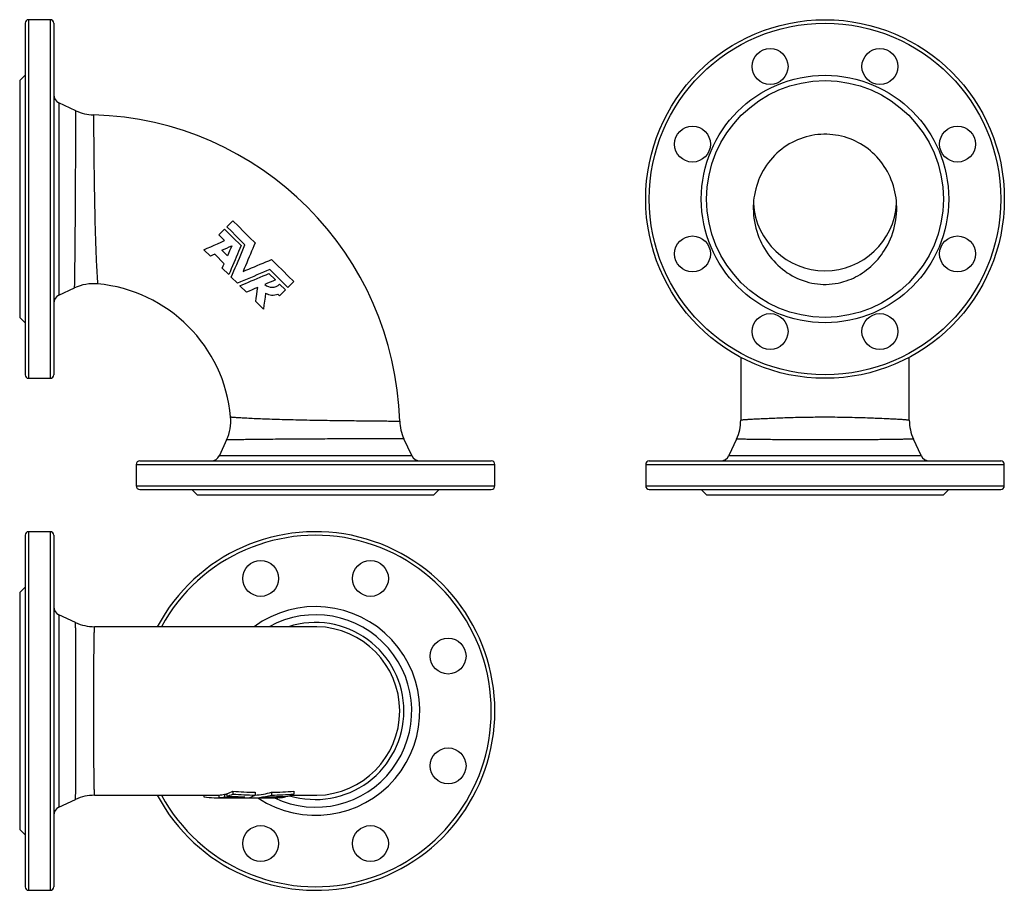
# Model space of a CAD drawing. Extents: x 74 to 623, y 69 to 555.
import ezdxf

# ---------------------------------------------------------------- set-up
doc = ezdxf.new("R2010")
doc.units = 0
doc.layers.get('0').update_dxf_attribs({"linetype": 'CONTINUOUS'})

msp = doc.modelspace()

# ---------------------------------------------------------------- linework, layer by layer
at = {"color": 7, "linetype": 'CONTINUOUS'}
for p, q in [((91.3, 554.64), (79.3, 554.64)), ((77.3, 552.64), (77.3, 356.64)), ((93.3, 552.64), (93.3, 356.64)), ((77.3, 523.64), (74.3, 520.64)), ((74.3, 520.64), (74.3, 388.64)), ((105.62, 503.9), (96.19, 508.3)), ((185.33, 434.62), (188.57, 437.85)), ((188.51, 431.44), (185.33, 434.62)), ((180.64, 422.74), (177.05, 426.33)), ((188.37, 418.57), (183.1, 423.84)), ((190.19, 422.89), (187.01, 426.07)), ((190.93, 412.45), (187.31, 416.07)), ((213.31, 413.1), (216.93, 409.48)), ((223.8, 405.2), (213.74, 415.27)), ((195.71, 407.67), (192.33, 411.05)), ((219.27, 407.14), (222.51, 403.91)), ((96.19, 400.99), (104.93, 405.06)), ((200.73, 402.65), (197.11, 406.28)), ((219.27, 400.68), (218.31, 401.65)), ((210.18, 393.2), (205.98, 397.4)), ((74.3, 388.64), (77.3, 385.64)), ((476.42, 366.38), (476.42, 331.34)), ((570.42, 331.34), (570.42, 366.38)), ((79.3, 354.64), (91.3, 354.64)), ((476.42, 331.34), (476.42, 331.34)), ((570.42, 331.34), (570.42, 331.34)), ((189.72, 320.27), (185.65, 311.53)), ((292.95, 311.53), (288.56, 320.96)), ((474.08, 320.78), (469.76, 311.53)), ((474.08, 320.78), (474.08, 320.78)), ((577.07, 311.53), (572.76, 320.78)), ((141.3, 308.64), (337.3, 308.64)), ((425.42, 308.64), (523.42, 308.64)), ((523.42, 308.64), (621.42, 308.64)), ((139.3, 306.64), (139.3, 294.64)), ((339.3, 294.64), (339.3, 306.64)), ((423.42, 306.64), (423.42, 294.64)), ((623.42, 294.64), (623.42, 306.64)), ((141.3, 292.64), (337.3, 292.64)), ((170.3, 292.64), (173.3, 289.64)), ((305.3, 289.64), (308.3, 292.64)), ((425.42, 292.64), (523.42, 292.64)), ((454.42, 292.64), (457.42, 289.64)), ((523.42, 292.64), (621.42, 292.64)), ((589.42, 289.64), (592.42, 292.64)), ((173.3, 289.64), (305.3, 289.64)), ((457.42, 289.64), (523.42, 289.64)), ((523.42, 289.64), (589.42, 289.64)), ((91.3, 269.12), (79.3, 269.12)), ((77.3, 267.12), (77.3, 169.12)), ((93.3, 267.12), (93.3, 169.12)), ((77.3, 238.12), (74.3, 235.12)), ((74.3, 235.12), (74.3, 169.12)), ((105.43, 218.46), (96.19, 222.78)), ((239.17, 216.12), (116, 216.12)), ((74.3, 169.12), (74.3, 103.12)), ((77.3, 169.12), (77.3, 71.12)), ((93.3, 169.12), (93.3, 71.12)), ((116, 122.12), (185.33, 122.12)), ((116, 122.12), (116, 122.12)), ((177.05, 122.12), (177.05, 121.32)), ((185.33, 122.24), (185.33, 120.74)), ((188.57, 122.78), (189.86, 122.73)), ((188.57, 122.78), (188.57, 121.25)), ((189.86, 123.11), (189.86, 121.58)), ((193.21, 124.34), (193.21, 122.77)), ((197.76, 121.31), (197.76, 121.01)), ((205.58, 123.79), (205.58, 122.24)), ((213.31, 121.2), (213.31, 121.01)), ((213.31, 121.01), (216.93, 121.08)), ((214.79, 123.79), (214.79, 122.24)), ((216.93, 121.33), (216.93, 121.08)), ((219.27, 121.4), (219.27, 121.14)), ((219.27, 121.14), (222.51, 121.25)), ((222.51, 121.53), (222.51, 121.25)), ((225.5, 122.12), (239.17, 122.12)), ((227.15, 124.34), (227.15, 122.77)), ((239.17, 122.12), (240.04, 122.13)), ((96.19, 115.47), (105.44, 119.78)), ((105.43, 119.78), (105.43, 119.78)), ((188.51, 120.69), (185.33, 120.74)), ((185.81, 120.62), (189.73, 120.62)), ((191.46, 120.62), (195.26, 120.62)), ((196.7, 120.62), (200.44, 120.62)), ((202.58, 120.62), (206.09, 120.62)), ((207.37, 120.62), (214.97, 120.62)), ((219.27, 120.74), (218.31, 120.72)), ((74.3, 103.12), (77.3, 100.12)), ((79.3, 69.12), (91.3, 69.12))]:
    msp.add_line(p, q, dxfattribs=at)
at = {"color": 8, "linetype": 'CONTINUOUS'}
for p, q in [((79.3, 554.64), (79.3, 354.64)), ((91.3, 554.64), (91.3, 354.64)), ((96.19, 508.3), (96.19, 400.99)), ((185.65, 311.53), (292.95, 311.53)), ((469.76, 311.53), (523.42, 311.53)), ((523.42, 311.53), (577.07, 311.53)), ((139.3, 306.64), (339.3, 306.64)), ((423.42, 306.64), (523.42, 306.64)), ((523.42, 306.64), (623.42, 306.64)), ((139.3, 294.64), (339.3, 294.64)), ((423.42, 294.64), (523.42, 294.64)), ((523.42, 294.64), (623.42, 294.64)), ((79.3, 269.12), (79.3, 169.12)), ((91.3, 269.12), (91.3, 169.12)), ((96.19, 222.78), (96.19, 169.12)), ((79.3, 169.12), (79.3, 69.12)), ((91.3, 169.12), (91.3, 69.12)), ((96.19, 169.12), (96.19, 115.47))]:
    msp.add_line(p, q, dxfattribs=at)
at = {"color": 8, "linetype": 'CONTINUOUS', "flags": 128}
for points in [[(104.93, 405.06), (104.93, 405.06), (104.93, 405.09), (104.93, 405.16), (104.93, 405.28), (104.93, 405.45), (104.94, 405.67), (104.94, 405.93), (104.95, 406.27), (104.96, 406.65), (104.96, 407.1), (104.97, 407.59), (104.98, 408.14), (104.99, 408.75), (105, 409.42), (105.02, 410.15), (105.03, 410.92), (105.04, 411.75), (105.05, 412.6), (105.07, 413.5), (105.08, 414.44), (105.09, 415.43), (105.11, 416.46), (105.12, 417.57), (105.14, 418.71), (105.15, 419.91), (105.17, 421.14), (105.18, 422.41), (105.2, 423.68), (105.21, 424.98), (105.22, 426.32), (105.24, 427.68), (105.25, 429.08), (105.26, 430.55), (105.28, 432.04), (105.29, 433.56), (105.3, 435.11), (105.32, 436.68), (105.33, 438.22), (105.34, 439.78), (105.35, 441.36), (105.36, 442.95), (105.37, 444.55), (105.38, 446.21), (105.39, 447.88), (105.4, 449.56), (105.41, 451.25), (105.42, 452.94), (105.43, 454.58), (105.44, 456.22), (105.45, 457.86), (105.46, 459.5), (105.47, 461.13), (105.48, 462.79), (105.48, 464.45), (105.49, 466.1), (105.5, 467.74), (105.5, 469.36), (105.51, 470.91), (105.52, 472.45), (105.52, 473.97), (105.53, 475.47), (105.53, 476.94), (105.54, 478.43), (105.55, 479.9), (105.55, 481.33), (105.56, 482.73), (105.56, 484.1), (105.56, 485.4), (105.57, 486.66), (105.57, 487.89), (105.58, 489.08), (105.58, 490.23), (105.58, 491.37), (105.59, 492.48), (105.59, 493.53), (105.59, 494.55), (105.6, 495.51), (105.6, 496.4), (105.6, 497.25), (105.6, 498.05), (105.6, 498.8), (105.61, 499.5), (105.61, 500.17), (105.61, 500.79), (105.61, 501.35), (105.61, 501.86), (105.61, 502.31), (105.62, 502.68), (105.62, 503), (105.62, 503.27), (105.62, 503.49), (105.62, 503.67), (105.62, 503.8), (105.62, 503.87), (105.62, 503.9)], [(115.45, 501.57), (115.45, 501.54), (115.45, 501.47), (115.45, 501.36), (115.46, 501.19), (115.46, 500.98), (115.46, 500.72), (115.46, 500.41), (115.46, 500.05), (115.47, 499.63), (115.47, 499.16), (115.47, 498.65), (115.48, 498.08), (115.48, 497.46), (115.49, 496.78), (115.5, 496.05), (115.5, 495.27), (115.51, 494.44), (115.52, 493.57), (115.52, 492.68), (115.53, 491.74), (115.54, 490.76), (115.55, 489.74), (115.56, 488.69), (115.57, 487.56), (115.58, 486.4), (115.59, 485.2), (115.61, 483.96), (115.62, 482.69), (115.63, 481.42), (115.65, 480.12), (115.66, 478.79), (115.68, 477.44), (115.69, 476.06), (115.71, 474.62), (115.73, 473.15), (115.74, 471.66), (115.76, 470.16), (115.78, 468.63), (115.8, 467.13), (115.82, 465.62), (115.85, 464.09), (115.87, 462.55), (115.89, 461), (115.92, 459.41), (115.94, 457.8), (115.97, 456.19), (116, 454.58), (116.03, 452.97), (116.06, 451.41), (116.09, 449.85), (116.12, 448.29), (116.15, 446.74), (116.18, 445.2), (116.22, 443.62), (116.26, 442.06), (116.29, 440.51), (116.33, 438.98), (116.37, 437.47), (116.41, 436.02), (116.45, 434.58), (116.5, 433.17), (116.54, 431.78), (116.58, 430.42), (116.63, 429.05), (116.68, 427.7), (116.73, 426.39), (116.77, 425.11), (116.82, 423.86), (116.87, 422.68), (116.92, 421.54), (116.97, 420.44), (117.02, 419.37), (117.07, 418.34), (117.13, 417.32), (117.18, 416.34), (117.23, 415.41), (117.28, 414.53), (117.33, 413.69), (117.37, 412.92), (117.42, 412.2), (117.46, 411.53), (117.5, 410.9), (117.54, 410.32), (117.58, 409.78), (117.62, 409.29), (117.65, 408.85), (117.68, 408.46), (117.7, 408.13), (117.72, 407.88), (117.74, 407.67), (117.75, 407.51), (117.76, 407.4), (117.77, 407.33), (117.77, 407.3), (117.77, 407.3)], [(191.96, 333.11), (191.96, 333.11), (191.99, 333.11), (192.08, 333.1), (192.23, 333.09), (192.44, 333.07), (192.71, 333.05), (193.05, 333.03), (193.45, 333), (193.91, 332.96), (194.43, 332.92), (195.02, 332.88), (195.6, 332.84), (196.22, 332.8), (196.9, 332.76), (197.62, 332.71), (198.39, 332.67), (199.22, 332.62), (200.1, 332.57), (201.03, 332.52), (202, 332.47), (203.02, 332.41), (204.04, 332.36), (205.11, 332.31), (206.22, 332.26), (207.36, 332.21), (208.53, 332.17), (209.78, 332.12), (211.06, 332.07), (212.37, 332.02), (213.71, 331.97), (215.08, 331.92), (216.44, 331.88), (217.83, 331.84), (219.24, 331.79), (220.68, 331.75), (222.13, 331.71), (223.64, 331.67), (225.18, 331.63), (226.73, 331.6), (228.29, 331.56), (229.87, 331.52), (231.41, 331.49), (232.96, 331.46), (234.52, 331.43), (236.08, 331.4), (237.64, 331.37), (239.26, 331.34), (240.87, 331.31), (242.48, 331.28), (244.09, 331.26), (245.69, 331.23), (247.24, 331.21), (248.78, 331.19), (250.31, 331.17), (251.82, 331.14), (253.32, 331.12), (254.85, 331.1), (256.36, 331.08), (257.85, 331.07), (259.32, 331.05), (260.77, 331.03), (262.15, 331.02), (263.5, 331), (264.83, 330.99), (266.12, 330.97), (267.39, 330.96), (268.66, 330.95), (269.9, 330.93), (271.1, 330.92), (272.27, 330.91), (273.39, 330.9), (274.45, 330.89), (275.46, 330.88), (276.44, 330.87), (277.37, 330.87), (278.27, 330.86), (279.14, 330.85), (279.97, 330.84), (280.74, 330.84), (281.47, 330.83), (282.15, 330.83), (282.77, 330.82), (283.33, 330.82), (283.85, 330.81), (284.31, 330.81), (284.73, 330.81), (285.11, 330.8), (285.43, 330.8), (285.7, 330.8), (285.91, 330.8), (286.07, 330.79), (286.19, 330.79), (286.23, 330.79)], [(476.42, 331.34), (476.42, 331.34), (476.44, 331.37), (476.51, 331.39), (476.6, 331.42), (476.74, 331.44), (476.91, 331.47), (477.11, 331.5), (477.35, 331.53), (477.64, 331.55), (477.96, 331.59), (478.32, 331.62), (478.71, 331.65), (479.15, 331.68), (479.62, 331.71), (480.11, 331.75), (480.63, 331.78), (481.18, 331.82), (481.77, 331.85), (482.39, 331.89), (483.05, 331.93), (483.75, 331.96), (484.48, 332), (485.25, 332.04), (486.05, 332.08), (486.88, 332.13), (487.74, 332.17), (488.6, 332.21), (489.49, 332.25), (490.4, 332.29), (491.34, 332.33), (492.31, 332.37), (493.3, 332.42), (494.34, 332.46), (495.41, 332.5), (496.49, 332.55), (497.61, 332.59), (498.74, 332.63), (499.9, 332.67), (501.03, 332.71), (502.18, 332.75), (503.35, 332.78), (504.54, 332.82), (505.74, 332.85), (506.96, 332.89), (508.22, 332.92), (509.49, 332.95), (510.78, 332.98), (512.08, 333), (513.39, 333.02), (514.71, 333.05), (515.79, 333.06), (516.86, 333.07), (517.95, 333.08), (519.03, 333.09), (520.13, 333.1), (521.23, 333.11), (522.33, 333.11), (523.43, 333.11), (524.81, 333.11), (526.2, 333.1), (527.57, 333.09), (528.96, 333.08), (530.34, 333.07), (531.72, 333.05), (533.12, 333.03), (534.51, 333.01), (535.9, 332.98), (537.28, 332.95), (538.65, 332.92), (540, 332.88), (541.21, 332.85), (542.4, 332.82), (543.58, 332.78), (544.75, 332.74), (545.9, 332.71), (547.04, 332.67), (548.18, 332.63), (549.3, 332.59), (550.4, 332.54), (551.48, 332.5), (552.55, 332.46), (553.59, 332.41), (555.05, 332.35), (556.46, 332.29), (557.38, 332.25), (558.27, 332.21), (559.13, 332.17), (559.99, 332.12), (560.81, 332.08), (561.6, 332.04), (562.37, 332), (563.11, 331.96), (563.81, 331.92), (564.46, 331.89), (565.08, 331.85), (565.66, 331.82), (566.22, 331.78), (566.74, 331.75), (567.23, 331.71), (567.7, 331.68), (568.13, 331.65), (568.52, 331.62), (568.88, 331.58), (569.2, 331.55), (569.49, 331.52), (569.73, 331.5), (569.93, 331.47), (570.1, 331.44), (570.23, 331.42), (570.33, 331.39), (570.39, 331.37), (570.42, 331.34), (570.42, 331.34)], [(288.56, 320.96), (288.55, 320.96), (288.52, 320.96), (288.46, 320.96), (288.39, 320.96), (288.23, 320.96), (288.02, 320.96), (287.75, 320.96), (287.42, 320.96), (287.05, 320.96), (286.6, 320.95), (286.11, 320.95), (285.55, 320.95), (284.95, 320.95), (284.29, 320.95), (283.59, 320.95), (282.85, 320.94), (282.06, 320.94), (281.22, 320.94), (280.34, 320.94), (279.39, 320.93), (278.38, 320.93), (277.33, 320.93), (276.24, 320.93), (275.1, 320.92), (273.96, 320.92), (272.77, 320.91), (271.55, 320.91), (270.29, 320.91), (269, 320.9), (267.63, 320.9), (266.24, 320.89), (264.81, 320.89), (263.35, 320.88), (261.86, 320.88), (260.39, 320.87), (258.89, 320.87), (257.38, 320.86), (255.84, 320.85), (254.28, 320.85), (252.66, 320.84), (251.03, 320.83), (249.38, 320.83), (247.72, 320.82), (246.05, 320.81), (244.42, 320.8), (242.78, 320.79), (241.14, 320.79), (239.49, 320.78), (237.85, 320.77), (236.16, 320.76), (234.47, 320.75), (232.79, 320.74), (231.11, 320.73), (229.45, 320.72), (227.84, 320.71), (226.25, 320.69), (224.67, 320.68), (223.1, 320.67), (221.56, 320.66), (219.99, 320.65), (218.44, 320.63), (216.91, 320.62), (215.41, 320.61), (213.94, 320.59), (212.55, 320.58), (211.18, 320.57), (209.84, 320.55), (208.53, 320.54), (207.26, 320.53), (205.99, 320.51), (204.75, 320.5), (203.56, 320.48), (202.4, 320.47), (201.3, 320.45), (200.26, 320.44), (199.27, 320.42), (198.32, 320.41), (197.42, 320.4), (196.56, 320.39), (195.73, 320.37), (194.95, 320.36), (194.22, 320.35), (193.54, 320.34), (192.92, 320.33), (192.33, 320.32), (191.79, 320.31), (191.32, 320.3), (190.91, 320.29), (190.56, 320.28), (190.26, 320.28), (190.02, 320.27), (189.86, 320.27), (189.76, 320.27), (189.72, 320.27), (189.72, 320.27)], [(572.76, 320.78), (572.76, 320.78), (572.74, 320.77), (572.68, 320.76), (572.59, 320.75), (572.45, 320.74), (572.27, 320.73), (572.05, 320.73), (571.79, 320.72), (571.51, 320.71), (571.18, 320.7), (570.82, 320.69), (570.42, 320.68), (569.99, 320.67), (569.52, 320.66), (569, 320.65), (568.44, 320.64), (567.85, 320.63), (567.22, 320.62), (566.55, 320.61), (565.85, 320.59), (565.13, 320.58), (564.39, 320.57), (563.62, 320.56), (562.81, 320.55), (561.96, 320.54), (561.09, 320.53), (560.17, 320.51), (559.22, 320.5), (558.25, 320.49), (557.23, 320.48), (556.19, 320.46), (555.12, 320.45), (554.07, 320.44), (552.99, 320.43), (551.89, 320.42), (550.76, 320.41), (549.61, 320.4), (548.44, 320.39), (547.23, 320.37), (545.99, 320.36), (544.74, 320.35), (543.46, 320.34), (542.16, 320.33), (540.85, 320.33), (539.49, 320.32), (538.11, 320.31), (536.71, 320.3), (535.3, 320.29), (533.87, 320.29), (532.43, 320.28), (530.95, 320.28), (529.46, 320.27), (527.97, 320.27), (526.46, 320.27), (524.95, 320.27), (523.43, 320.27), (522.29, 320.27), (521.14, 320.27), (519.99, 320.27), (518.85, 320.27), (517.7, 320.27), (516.55, 320.28), (515.41, 320.28), (514.27, 320.28), (512.93, 320.29), (511.6, 320.29), (510.27, 320.3), (508.95, 320.31), (507.65, 320.32), (506.35, 320.32), (505.04, 320.33), (503.74, 320.34), (502.46, 320.35), (501.19, 320.36), (499.93, 320.37), (498.7, 320.38), (497.53, 320.39), (496.37, 320.4), (495.24, 320.42), (494.12, 320.43), (493.03, 320.44), (491.96, 320.45), (490.89, 320.46), (489.85, 320.47), (488.83, 320.49), (487.83, 320.5), (486.87, 320.51), (485.93, 320.52), (485.06, 320.53), (484.22, 320.55), (483.4, 320.56), (482.62, 320.57), (481.86, 320.58), (481.14, 320.59), (480.43, 320.6), (479.76, 320.61), (479.12, 320.62), (478.52, 320.64), (477.95, 320.65), (477.42, 320.66), (476.94, 320.67), (476.5, 320.68), (476.1, 320.69), (475.73, 320.7), (475.39, 320.71), (475.1, 320.71), (474.83, 320.72), (474.61, 320.73), (474.42, 320.74), (474.28, 320.75), (474.17, 320.76), (474.1, 320.77), (474.08, 320.77), (474.08, 320.78)], [(105.62, 169.12), (105.62, 170.14), (105.62, 171.16), (105.62, 172.18), (105.62, 173.2), (105.62, 174.55), (105.62, 175.9), (105.62, 177.25), (105.62, 178.6), (105.62, 179.94), (105.61, 181.28), (105.61, 182.63), (105.61, 183.97), (105.61, 185.3), (105.61, 186.63), (105.61, 187.94), (105.61, 189.24), (105.61, 190.47), (105.6, 191.69), (105.6, 192.9), (105.6, 194.09), (105.6, 195.26), (105.6, 196.41), (105.59, 197.57), (105.59, 198.7), (105.59, 199.81), (105.59, 200.9), (105.58, 201.97), (105.58, 203.01), (105.58, 203.99), (105.57, 204.94), (105.57, 205.86), (105.57, 206.76), (105.56, 207.64), (105.56, 208.48), (105.56, 209.31), (105.55, 210.11), (105.55, 210.87), (105.54, 211.61), (105.54, 212.31), (105.54, 212.97), (105.53, 213.58), (105.53, 214.15), (105.52, 214.69), (105.52, 215.2), (105.51, 215.68), (105.51, 216.11), (105.5, 216.52), (105.49, 216.89), (105.49, 217.22), (105.48, 217.52), (105.48, 217.78), (105.47, 217.99), (105.46, 218.16), (105.46, 218.29), (105.45, 218.39), (105.44, 218.45), (105.43, 218.46)], [(116, 216.12), (115.98, 216.11), (115.96, 216.06), (115.93, 215.97), (115.91, 215.84), (115.89, 215.68), (115.87, 215.48), (115.85, 215.25), (115.84, 214.98), (115.82, 214.68), (115.8, 214.34), (115.78, 213.96), (115.77, 213.54), (115.75, 213.09), (115.73, 212.6), (115.72, 212.07), (115.71, 211.5), (115.69, 210.9), (115.68, 210.29), (115.67, 209.65), (115.65, 208.98), (115.64, 208.27), (115.63, 207.53), (115.62, 206.76), (115.61, 205.95), (115.6, 205.1), (115.59, 204.23), (115.58, 203.32), (115.57, 202.38), (115.56, 201.41), (115.55, 200.46), (115.54, 199.48), (115.54, 198.48), (115.53, 197.45), (115.52, 196.39), (115.52, 195.32), (115.51, 194.2), (115.5, 193.06), (115.5, 191.9), (115.49, 190.71), (115.49, 189.51), (115.48, 188.29), (115.48, 187.1), (115.48, 185.89), (115.47, 184.67), (115.47, 183.43), (115.47, 182.18), (115.46, 180.92), (115.46, 179.63), (115.46, 178.32), (115.46, 177.01), (115.46, 175.68), (115.45, 174.34), (115.45, 173), (115.45, 171.07), (115.45, 169.12)], [(105.43, 119.78), (105.44, 119.79), (105.45, 119.84), (105.45, 119.93), (105.46, 120.06), (105.47, 120.22), (105.47, 120.43), (105.48, 120.68), (105.49, 120.96), (105.49, 121.29), (105.5, 121.66), (105.5, 122.06), (105.51, 122.49), (105.52, 122.95), (105.52, 123.45), (105.53, 123.98), (105.53, 124.55), (105.53, 125.16), (105.54, 125.81), (105.54, 126.5), (105.55, 127.23), (105.55, 127.99), (105.56, 128.78), (105.56, 129.61), (105.56, 130.44), (105.57, 131.3), (105.57, 132.19), (105.57, 133.11), (105.58, 134.07), (105.58, 135.04), (105.58, 136.07), (105.59, 137.12), (105.59, 138.2), (105.59, 139.31), (105.59, 140.45), (105.6, 141.61), (105.6, 142.75), (105.6, 143.91), (105.6, 145.09), (105.6, 146.3), (105.61, 147.52), (105.61, 148.76), (105.61, 150.04), (105.61, 151.34), (105.61, 152.66), (105.61, 153.99), (105.61, 155.34), (105.61, 156.7), (105.62, 158.21), (105.62, 159.73), (105.62, 161.27), (105.62, 162.81), (105.62, 164.38), (105.62, 165.95), (105.62, 167.54), (105.62, 169.12)], [(115.45, 169.12), (115.45, 167.64), (115.45, 166.16), (115.45, 164.68), (115.46, 163.2), (115.46, 161.71), (115.46, 160.23), (115.46, 158.75), (115.46, 157.29), (115.47, 156.04), (115.47, 154.79), (115.47, 153.56), (115.48, 152.34), (115.48, 151.12), (115.48, 149.92), (115.49, 148.71), (115.49, 147.52), (115.5, 146.34), (115.5, 145.18), (115.51, 144.03), (115.52, 142.9), (115.52, 141.84), (115.53, 140.79), (115.54, 139.77), (115.54, 138.76), (115.55, 137.77), (115.56, 136.81), (115.57, 135.86), (115.58, 134.93), (115.59, 134.02), (115.6, 133.14), (115.61, 132.29), (115.62, 131.47), (115.63, 130.71), (115.64, 129.98), (115.65, 129.28), (115.67, 128.6), (115.68, 127.95), (115.69, 127.34), (115.71, 126.74), (115.72, 126.18), (115.73, 125.66), (115.75, 125.16), (115.77, 124.71), (115.78, 124.29), (115.8, 123.91), (115.82, 123.58), (115.83, 123.27), (115.85, 123), (115.87, 122.77), (115.89, 122.57), (115.91, 122.41), (115.93, 122.28), (115.96, 122.19), (115.98, 122.14), (116, 122.12)]]:
    msp.add_lwpolyline(points, dxfattribs=at)
at = {"color": 7, "linetype": 'CONTINUOUS', "flags": 128}
for points in [[(514.49, 408.14), (516.06, 407.78), (517.64, 407.49), (519.24, 407.28), (520.84, 407.13), (522.47, 407.05), (524.1, 407.04), (525.73, 407.11), (527.35, 407.25), (529.02, 407.47), (530.68, 407.76), (532.33, 408.13), (533.95, 408.58), (535.3, 409.01), (536.62, 409.48), (537.93, 410.01), (539.22, 410.58), (540.49, 411.2), (541.78, 411.89), (543.04, 412.63), (544.27, 413.41), (545.47, 414.24), (546.65, 415.11), (547.79, 416.02), (548.9, 416.97), (549.97, 417.96), (551.01, 418.98), (552.02, 420.05), (553.01, 421.18), (553.97, 422.34), (554.88, 423.54), (555.76, 424.77), (556.59, 426.03), (557.52, 427.57), (558.4, 429.16), (559.2, 430.78), (559.94, 432.43), (560.63, 434.16), (561.25, 435.92), (561.79, 437.7), (562.25, 439.51), (562.62, 441.23), (562.92, 442.96), (563.15, 444.71), (563.31, 446.46), (563.4, 448.26), (563.41, 450.07), (563.35, 451.88), (563.22, 453.68), (563.02, 455.37), (562.75, 457.05), (562.42, 458.73), (562.02, 460.38), (561.55, 462.06), (561, 463.73), (560.38, 465.37), (559.7, 466.98), (558.98, 468.48), (558.21, 469.95), (557.38, 471.39), (556.5, 472.79), (555.53, 474.19), (554.5, 475.56), (553.42, 476.88), (552.28, 478.15), (551.14, 479.32), (549.95, 480.44), (548.72, 481.52), (547.45, 482.54), (546.1, 483.54), (544.71, 484.48), (543.28, 485.36), (541.81, 486.18), (540.36, 486.91), (538.88, 487.58), (537.37, 488.19), (535.84, 488.74), (534.25, 489.23), (532.63, 489.66), (531, 490.02), (529.35, 490.31), (527.73, 490.52), (526.1, 490.67), (524.46, 490.75), (522.83, 490.76), (521.14, 490.7), (519.46, 490.56), (517.79, 490.36), (516.13, 490.08), (514.5, 489.73), (512.89, 489.32), (511.29, 488.84), (509.72, 488.29), (508.12, 487.65), (506.55, 486.94), (505.02, 486.17), (503.52, 485.33), (502.06, 484.43), (500.64, 483.47), (499.26, 482.44), (497.93, 481.36), (496.61, 480.19), (495.34, 478.96), (494.12, 477.67), (492.96, 476.33), (491.86, 474.94), (490.82, 473.5), (489.84, 472.02), (488.93, 470.5), (488.23, 469.21), (487.57, 467.9), (486.96, 466.57), (486.39, 465.22), (485.88, 463.85), (485.31, 462.12), (484.81, 460.36), (484.38, 458.59), (484.04, 456.8), (483.81, 455.32), (483.63, 453.83), (483.51, 452.33), (483.44, 450.83), (483.42, 449.33), (483.46, 447.51), (483.59, 445.7), (483.78, 443.89), (484.05, 442.1), (484.41, 440.26), (484.85, 438.44), (485.36, 436.64), (485.94, 434.87), (486.56, 433.25), (487.23, 431.65), (487.97, 430.08), (488.77, 428.54), (489.65, 426.99), (490.6, 425.48), (491.61, 424.01), (492.67, 422.59), (493.71, 421.31), (494.79, 420.08), (495.92, 418.89), (497.09, 417.74), (498.34, 416.61), (499.64, 415.54), (500.98, 414.51), (502.36, 413.55), (503.74, 412.66), (505.16, 411.83), (506.62, 411.07), (508.1, 410.36), (509.66, 409.7), (511.25, 409.11), (512.86, 408.59), (514.49, 408.14)], [(189.86, 439.14), (190.7, 439.99), (191.54, 440.83), (192.38, 441.66), (193.21, 442.5)], [(193.21, 442.5), (196.3, 439.41), (199.39, 436.32), (202.48, 433.22), (205.58, 430.13)], [(188.57, 437.85), (193.16, 433.25), (197.76, 428.65)], [(199.92, 429.08), (197.41, 431.59), (194.89, 434.11), (192.38, 436.63), (189.86, 439.14)], [(177.05, 426.33), (178.94, 427.18), (180.84, 428.02), (182.74, 428.87), (184.67, 429.72), (186.59, 430.58), (188.51, 431.44)], [(187.01, 426.07), (188.4, 426.69), (189.79, 427.31), (191.18, 427.93), (192.57, 428.55)], [(192.57, 428.55), (191.98, 427.14), (191.38, 425.73), (190.78, 424.31), (190.19, 422.89)], [(197.76, 428.65), (197.09, 427.06), (196.41, 425.45), (195.74, 423.85), (195.06, 422.24), (194.38, 420.63), (193.69, 418.99), (193, 417.34), (192.3, 415.7), (191.62, 414.07), (190.93, 412.45)], [(192.33, 411.05), (193.07, 412.8), (193.81, 414.57), (194.56, 416.34), (195.31, 418.12), (196.06, 419.9), (196.83, 421.74), (197.61, 423.58), (198.38, 425.42), (199.16, 427.25), (199.92, 429.08)], [(205.58, 430.13), (204.93, 428.59), (204.27, 427.04), (203.61, 425.47), (202.95, 423.9), (202.29, 422.33), (201.61, 420.71), (200.92, 419.08), (200.24, 417.46), (199.55, 415.83), (198.87, 414.21)], [(183.1, 423.84), (181.87, 423.29), (180.64, 422.74)], [(187.31, 416.07), (187.84, 417.32), (188.37, 418.57)], [(198.87, 414.21), (200.45, 414.88), (202.04, 415.54), (203.62, 416.21), (205.2, 416.88), (206.78, 417.55), (208.4, 418.23), (210.01, 418.91), (211.61, 419.58), (213.21, 420.25), (214.79, 420.92)], [(214.79, 420.92), (217.88, 417.83), (220.97, 414.74), (224.06, 411.64), (227.15, 408.55)], [(213.74, 415.27), (211.97, 414.52), (210.2, 413.77), (208.42, 413.02), (206.63, 412.27), (204.85, 411.52), (203.01, 410.75), (201.17, 409.97), (199.34, 409.2), (197.52, 408.43), (195.71, 407.67)], [(197.11, 406.28), (198.69, 406.94), (200.27, 407.61), (201.87, 408.28), (203.47, 408.96), (205.07, 409.63), (206.72, 410.33), (208.37, 411.02), (210.02, 411.72), (211.67, 412.41), (213.31, 413.1)], [(216.93, 409.48), (215.46, 408.86), (213.99, 408.24), (212.51, 407.62), (211.02, 406.99)], [(227.15, 408.55), (226.32, 407.73), (225.49, 406.89), (224.65, 406.05), (223.8, 405.2)], [(207.1, 405.34), (205.5, 404.67), (203.91, 403.99), (202.31, 403.32), (200.73, 402.65)], [(205.98, 397.4), (206.26, 399.38), (206.54, 401.36), (206.82, 403.35), (207.1, 405.34)], [(211.45, 402.18), (211.13, 399.93), (210.81, 397.69), (210.5, 395.44), (210.18, 393.2)], [(222.51, 403.91), (221.7, 403.1), (220.9, 402.3), (220.09, 401.49), (219.27, 400.68)], [(240.05, 216.11), (239.61, 216.12), (239.17, 216.12)], [(188.57, 121.25), (193.16, 121.1), (197.76, 121.01)]]:
    msp.add_lwpolyline(points, dxfattribs=at)
at = {"color": 7, "linetype": 'CONTINUOUS'}
for centre, radius in [((523.42, 454.64), 100), ((492.8, 528.55), 10), ((554.03, 528.55), 10), ((523.42, 454.64), 69), ((523.42, 454.64), 66), ((449.51, 485.26), 10), ((597.33, 485.26), 10), ((449.51, 424.03), 10), ((597.33, 424.03), 10), ((492.8, 380.73), 10), ((554.03, 380.73), 10), ((208.69, 243.03), 10), ((269.92, 243.03), 10), ((313.21, 199.74), 10), ((313.21, 138.51), 10), ((208.69, 95.21), 10), ((269.92, 95.21), 10)]:
    msp.add_circle(centre, radius, dxfattribs=at)
at = {"color": 8, "linetype": 'CONTINUOUS'}
msp.add_circle((523.42, 454.64), 98, dxfattribs=at)
at = {"color": 7, "linetype": 'CONTINUOUS'}
for centre, radius, start, end in [((79.3, 552.64), 2, 90, 180), ((91.3, 552.64), 2, 0, 90), ((98.3, 512.83), 5, 180, 245), ((116.18, 526.56), 25, 245, 268.3228), ((110.3, 325.64), 176, 1.6772, 88.3228), ((523.42, 454.64), 40, 183.5142, 356.4489), ((115.48, 382.48), 24.93, 84.7332, 115.0474), ((110.3, 325.64), 82, 5.2247, 84.7753), ((215.07, 411.34), 5.94, 227.0621, 314.9902), ((98.3, 396.46), 5, 115, 180), ((215.37, 408.22), 7.2, 236.9923, 294.074), ((79.3, 356.64), 2, 180, 270), ((91.3, 356.64), 2, 270, 0), ((167.1, 330.83), 24.96, 334.9746, 5.2429), ((311.21, 331.53), 25, 181.6773, 204.9999), ((451.49, 331.32), 24.93, 334.9641, 0.0352), ((595.35, 331.32), 24.93, 179.963, 205.0331), ((141.3, 306.64), 2, 90, 180), ((181.12, 313.64), 5, 270, 335), ((297.49, 313.64), 5, 205, 270), ((337.3, 306.64), 2, 0, 90), ((425.42, 306.64), 2, 90, 180), ((465.23, 313.64), 5, 270, 335), ((581.6, 313.64), 5, 205, 270), ((621.42, 306.64), 2, 0, 90), ((141.3, 294.64), 2, 180, 270), ((337.3, 294.64), 2, 270, 0), ((425.42, 294.64), 2, 180, 270), ((621.42, 294.64), 2, 270, 0), ((79.3, 267.12), 2, 90, 180), ((91.3, 267.12), 2, 0, 90), ((239.3, 169.12), 100, 208.0343, 151.9657), ((98.3, 227.31), 5, 180, 245), ((115.98, 241.02), 24.9, 244.9489, 270.0477), ((115.98, 97.21), 24.91, 89.96, 115.0421), ((185.8, 176.07), 55.44, 260.9156, 272.801), ((182.91, 146.86), 24.74, 275.6218, 283.2146), ((182.91, 146.11), 25.49, 275.4454, 282.8093), ((182.47, 148.46), 26.4, 286.2566, 294.0145), ((182.5, 147.66), 27.1, 285.7569, 293.2853), ((204.69, 429.97), 308.74, 267.2475, 269.1164), ((209.11, 340.44), 216.68, 265.7931, 269.0663), ((209.11, 346.48), 224.28, 265.9347, 269.0968), ((195.25, 128.93), 8.31, 270.0378, 287.5916), ((196.71, 129.05), 8.43, 265.0481, 292.4547), ((200.32, 130.01), 9.39, 270.6986, 304.0744), ((202.62, 167.3), 46.68, 268.1009, 285.1074), ((202.72, 166.89), 44.76, 273.6306, 285.648), ((206.13, 166.07), 45.44, 269.9349, 279.6289), ((207.46, 165.01), 44.38, 269.0985, 277.5718), ((212.2, 168.02), 47.41, 268.5831, 278.5874), ((210.58, 165.01), 44.39, 270.5756, 278.2317), ((208.97, 429.98), 308.75, 270.8836, 272.7524), ((211.26, 340.44), 216.68, 270.9337, 274.2069), ((211.25, 346.48), 224.28, 270.9032, 274.0653), ((216.86, 146.11), 25.49, 275.4453, 282.8093), ((216.44, 147.66), 27.1, 285.7569, 293.2853), ((98.3, 110.94), 5, 115, 180), ((189.98, 163.49), 42.87, 269.6508, 273.4625), ((191.52, 127.85), 7.23, 266.0262, 278.4135), ((215.22, 169.8), 49.18, 269.708, 273.6024), ((79.3, 71.12), 2, 180, 270), ((91.3, 71.12), 2, 270, 0)]:
    msp.add_arc(centre, radius, start, end, dxfattribs=at)
at = {"color": 8, "linetype": 'CONTINUOUS'}
for centre, radius, start, end in [((239.3, 169.12), 98, 208.6587, 151.3413), ((239.3, 169.12), 58.19, 236.4694, 126.122), ((239.3, 169.12), 53.65, 244.654, 118.8381), ((239.18, 169.1), 49.37, 0.0294, 107.7382), ((239.21, 169.11), 47.01, 0.0196, 88.9835), ((239.19, 169.14), 49.37, 253.1146, 359.9752), ((239.21, 169.14), 47.01, 271.0094, 359.9814)]:
    msp.add_arc(centre, radius, start, end, dxfattribs=at)

doc.saveas('drawing.dxf')
